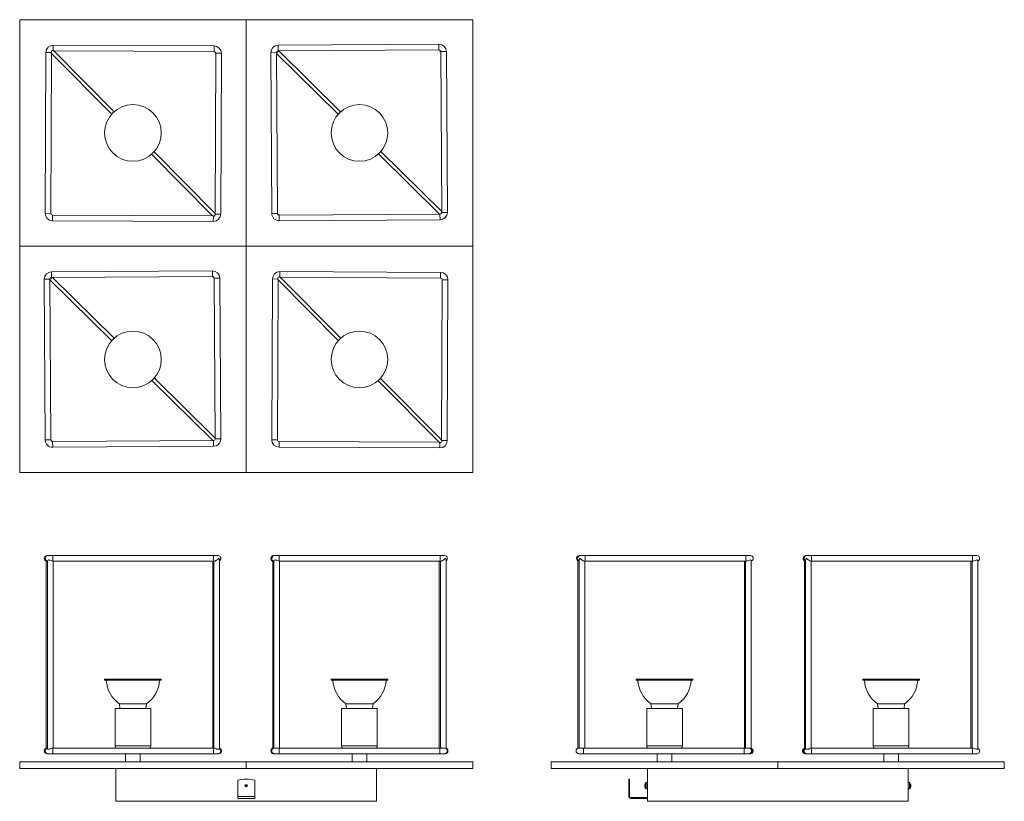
# Model space of a CAD drawing. Header units: millimetres. Extents: x -131 to 738, y -223 to 468.
import ezdxf

# ---------------------------------------------------------------- set-up
doc = ezdxf.new("R2010")
doc.units = ezdxf.units.MM

msp = doc.modelspace()

# ---------------------------------------------------------------- linework, layer by layer
at = {"color": 7, "linetype": 'Continuous', "lineweight": 15}
for p, q in [((-131.32, 467.65), (-131.32, 67.65)), ((268.68, 467.65), (-131.32, 467.65)), ((68.68, 67.65), (68.68, 467.65)), ((268.68, 67.65), (268.68, 467.65)), ((40.36, 444.49), (-101.63, 445.15)), ((238.87, 445.91), (96.87, 445.04)), ((-108.16, 438.68), (-108.82, 296.68)), ((-103.82, 296.65), (-103.17, 437.85)), ((-103.18, 437.85), (-50.01, 384.26)), ((-47.89, 386.37), (-101.23, 440.15)), ((-101.23, 440.14), (40.34, 439.49)), ((41.83, 437.98), (41.18, 296.6)), ((46.18, 295.96), (46.83, 437.96)), ((90.41, 438.5), (91.28, 296.5)), ((96.28, 296.53), (95.41, 438.53)), ((95.41, 437.91), (149.91, 384.16)), ((96.9, 440.04), (238.9, 440.91)), ((152.02, 386.29), (97.53, 440.04)), ((240.41, 439.42), (241.28, 297.42)), ((246.28, 297.46), (245.41, 439.45)), ((-14.86, 348.83), (39.05, 294.49)), ((41.18, 296.6), (-12.73, 350.94)), ((185.44, 349.1), (239.36, 295.91)), ((241.28, 298.24), (187.54, 351.25)), ((239.79, 295.92), (97.79, 295.04)), ((-102.35, 290.15), (39.65, 289.49)), ((39.06, 294.49), (-102.33, 295.15)), ((97.82, 290.04), (239.82, 290.92)), ((-131.32, 267.65), (268.68, 267.65)), ((38.87, 245.91), (-103.13, 245.04)), ((240.36, 244.49), (98.37, 245.15)), ((-109.59, 238.5), (-108.72, 96.5)), ((-103.72, 96.53), (-104.59, 238.53)), ((-104.59, 237.91), (-50.09, 184.16)), ((-103.1, 240.04), (38.9, 240.91)), ((-47.98, 186.29), (-102.47, 240.04)), ((40.41, 239.42), (41.28, 97.42)), ((46.28, 97.46), (45.41, 239.45)), ((91.84, 238.68), (91.18, 96.68)), ((96.18, 96.65), (96.83, 237.85)), ((96.82, 237.85), (149.99, 184.26)), ((152.11, 186.37), (98.77, 240.15)), ((98.77, 240.14), (240.34, 239.49)), ((241.83, 237.98), (241.18, 96.6)), ((246.18, 95.96), (246.83, 237.96)), ((-14.56, 149.1), (39.36, 95.91)), ((41.28, 98.24), (-12.46, 151.25)), ((185.14, 148.83), (239.05, 94.49)), ((241.18, 96.6), (187.27, 150.94)), ((39.79, 95.92), (-102.21, 95.04)), ((-102.18, 90.04), (39.82, 90.92)), ((97.65, 90.15), (239.65, 89.49)), ((239.06, 94.49), (97.67, 95.15)), ((-131.32, 67.65), (268.68, 67.65)), ((43.78, -5.56), (-107.09, -5.56)), ((44.27, -8.06), (44.83, -8.06)), ((243.78, -5.56), (92.91, -5.56)), ((244.27, -8.06), (244.83, -8.06)), ((513.82, -5.56), (362.95, -5.56)), ((363.12, -8.06), (363.74, -8.06)), ((713.82, -5.56), (562.95, -5.56)), ((563.12, -8.06), (563.74, -8.06)), ((-107.88, -10.44), (-107.88, -175.69)), ((-107.09, -10.56), (-106.78, -10.56)), ((-106.78, -10.11), (-106.78, -176.03)), ((-102.19, -10.54), (-102, -10.56)), ((-101.83, -10.56), (40.55, -10.56)), ((-101.78, -175.56), (-101.78, -10.56)), ((39.14, -10.56), (39.14, -175.56)), ((40.24, -10.56), (40.24, -175.56)), ((45.24, -176.66), (45.24, -9.41)), ((92.12, -10.44), (92.12, -175.69)), ((92.91, -10.56), (93.22, -10.56)), ((93.22, -10.11), (93.22, -175.61)), ((97.81, -10.54), (98, -10.56)), ((98.17, -10.56), (240.55, -10.56)), ((98.22, -175.56), (98.22, -10.56)), ((239.14, -10.56), (239.14, -175.56)), ((240.24, -10.56), (240.24, -175.56)), ((245.24, -175.73), (245.24, -9.41)), ((361.5, -10.1), (361.5, -175.73)), ((362.6, -9.55), (362.6, -175.56)), ((367.39, -10.56), (509.85, -10.56)), ((367.6, -175.56), (367.6, -10.56)), ((508.52, -10.56), (508.52, -175.56)), ((509.62, -10.56), (509.62, -175.56)), ((514.62, -176.08), (514.62, -10.05)), ((561.5, -10.1), (561.5, -176.03)), ((562.6, -9.55), (562.6, -176.58)), ((567.39, -10.56), (709.85, -10.56)), ((567.6, -175.56), (567.6, -10.56)), ((708.52, -10.56), (708.52, -175.56)), ((709.62, -10.56), (709.62, -175.56)), ((714.62, -176.08), (714.62, -10.05)), ((-56.32, -114.66), (-56.32, -115.66)), ((-6.32, -114.66), (-56.32, -114.66)), ((-6.32, -115.66), (-56.32, -115.66)), ((-6.32, -115.66), (-6.32, -114.66)), ((143.68, -114.66), (143.68, -115.66)), ((193.68, -114.66), (143.68, -114.66)), ((193.68, -115.66), (143.68, -115.66)), ((193.68, -115.66), (193.68, -114.66)), ((413.06, -114.66), (413.06, -115.66)), ((463.06, -114.66), (413.06, -114.66)), ((463.06, -115.66), (413.06, -115.66)), ((463.06, -115.66), (463.06, -114.66)), ((613.06, -114.66), (613.06, -115.66)), ((663.06, -114.66), (613.06, -114.66)), ((663.06, -115.66), (613.06, -115.66)), ((663.06, -115.66), (663.06, -114.66)), ((-43.32, -136.46), (-42.76, -140.56)), ((-19.32, -136.46), (-43.32, -136.46)), ((-19.88, -140.56), (-19.32, -136.46)), ((156.68, -136.46), (157.24, -140.56)), ((180.68, -136.46), (156.68, -136.46)), ((180.12, -140.56), (180.68, -136.46)), ((426.06, -136.46), (426.62, -140.56)), ((450.06, -136.46), (426.06, -136.46)), ((449.5, -140.56), (450.06, -136.46)), ((626.06, -136.46), (626.62, -140.56)), ((650.06, -136.46), (626.06, -136.46)), ((649.5, -140.56), (650.06, -136.46)), ((-47.07, -140.66), (-47.07, -173.56)), ((-46.97, -140.56), (-15.67, -140.56)), ((-15.57, -173.56), (-15.57, -140.66)), ((152.93, -140.66), (152.93, -173.56)), ((153.03, -140.56), (184.33, -140.56)), ((184.43, -173.56), (184.43, -140.66)), ((422.31, -140.66), (422.31, -173.56)), ((422.41, -140.56), (453.71, -140.56)), ((453.81, -173.56), (453.81, -140.66)), ((622.31, -140.66), (622.31, -173.56)), ((622.41, -140.56), (653.71, -140.56)), ((653.81, -173.56), (653.81, -140.66)), ((-106.78, -175.56), (-107.09, -175.56)), ((-107.09, -180.56), (44.33, -180.56)), ((-106.11, -176.66), (-105.25, -176.66)), ((-102, -175.56), (-102.19, -175.59)), ((40.54, -175.56), (-101.83, -175.56)), ((-37.82, -180.56), (-37.82, -187.56)), ((-24.82, -187.56), (-24.82, -180.56)), ((42.88, -176.66), (45.24, -176.66)), ((93.22, -175.56), (92.91, -175.56)), ((92.91, -180.56), (244.33, -180.56)), ((244.33, -175.56), (93.68, -175.56)), ((162.18, -180.56), (162.18, -187.56)), ((175.18, -187.56), (175.18, -180.56)), ((513.06, -175.56), (362.4, -175.56)), ((362.4, -180.56), (513.06, -180.56)), ((431.56, -180.56), (431.56, -187.56)), ((444.56, -187.56), (444.56, -180.56)), ((513.06, -180.56), (513.82, -180.56)), ((562.4, -180.56), (562.95, -180.56)), ((562.6, -176.66), (565.16, -176.66)), ((562.95, -180.56), (713.82, -180.56)), ((709.85, -175.56), (567.39, -175.56)), ((631.56, -180.56), (631.56, -187.56)), ((644.56, -187.56), (644.56, -180.56)), ((-131.32, -187.56), (-131.32, -193.56)), ((-131.32, -187.56), (268.68, -187.56)), ((68.68, -187.56), (68.68, -193.56)), ((268.68, -187.56), (268.68, -193.56)), ((338.06, -187.56), (738.06, -187.56)), ((338.06, -187.56), (338.06, -193.56)), ((538.06, -187.56), (538.06, -193.56)), ((738.06, -187.56), (738.06, -193.56)), ((-131.32, -193.56), (268.68, -193.56)), ((-46.32, -222.56), (-46.32, -193.56)), ((183.68, -222.56), (183.68, -193.56)), ((338.06, -193.56), (738.06, -193.56)), ((423.06, -222.56), (423.06, -193.56)), ((653.06, -222.56), (653.06, -193.56)), ((61.18, -204.02), (61.18, -220.06)), ((67.75, -208.11), (68.55, -208.46)), ((68.53, -208.41), (67.76, -208.09)), ((68.37, -208.89), (68.55, -208.46)), ((68.69, -208.03), (68.53, -208.41)), ((68.53, -208.41), (68.55, -208.46)), ((68.69, -208.03), (68.55, -208.46)), ((68.98, -208.64), (68.55, -208.46)), ((68.98, -208.64), (68.8, -209.07)), ((69.36, -208.31), (68.98, -208.64)), ((68.98, -208.64), (69.21, -208.69)), ((69.42, -208.77), (68.98, -208.64)), ((76.18, -220.06), (76.18, -204.02)), ((407.21, -203.06), (406.41, -203.06)), ((406.41, -218.26), (406.41, -203.06)), ((406.41, -204.02), (407.21, -204.02)), ((407.21, -218.26), (407.21, -203.06)), ((420.68, -208.41), (420.71, -208.41)), ((423.06, -205.96), (421.71, -205.96)), ((654.41, -205.96), (653.06, -205.96)), ((655.42, -208.16), (655.4, -208.17)), ((655.41, -208.45), (655.43, -208.44)), ((67.55, -208.66), (68.37, -208.89)), ((68.25, -209.09), (68, -209.68)), ((68.02, -209.69), (68.37, -208.89)), ((68.37, -208.89), (68.25, -209.09)), ((68.37, -208.89), (68.8, -209.07)), ((68.57, -209.9), (68.8, -209.07)), ((68.93, -209.36), (68.8, -209.07)), ((69.13, -209.45), (68.8, -209.07)), ((68.93, -209.36), (69.13, -209.45)), ((69.42, -208.77), (69.21, -208.69)), ((420.71, -209.08), (420.69, -209.09)), ((420.7, -209.36), (420.72, -209.36)), ((421.71, -211.56), (423.06, -211.56)), ((653.06, -211.56), (654.41, -211.56)), ((655.45, -209.12), (655.41, -209.12)), ((183.68, -222.56), (-46.32, -222.56)), ((76.18, -218.26), (61.18, -218.26)), ((76.18, -220.06), (61.18, -220.06)), ((407.21, -218.26), (406.41, -218.26)), ((408.21, -219.26), (408.21, -220.06)), ((408.21, -219.26), (423.06, -219.26)), ((408.21, -220.06), (423.06, -220.06)), ((653.06, -222.56), (423.06, -222.56))]:
    msp.add_line(p, q, dxfattribs=at)
at = {"color": 8, "linetype": 'Continuous', "lineweight": 15}
for p, q in [((-101.66, 440.27), (-101.63, 445.15)), ((40.34, 439.49), (40.36, 444.49)), ((96.9, 440.04), (96.87, 445.04)), ((238.9, 440.91), (238.87, 445.91)), ((-103.39, 438.65), (-108.16, 438.68)), ((41.83, 437.98), (46.83, 437.96)), ((95.41, 438.53), (90.41, 438.5)), ((240.41, 439.42), (245.41, 439.45)), ((-103.82, 296.65), (-108.82, 296.68)), ((41.35, 295.98), (46.18, 295.96)), ((96.28, 296.53), (91.28, 296.5)), ((239.79, 295.92), (239.82, 290.92)), ((241.28, 297.42), (246.28, 297.46)), ((-102.33, 295.15), (-102.35, 290.15)), ((39.67, 294.31), (39.65, 289.49)), ((97.79, 295.04), (97.82, 290.04)), ((-103.1, 240.04), (-103.13, 245.04)), ((38.9, 240.91), (38.87, 245.91)), ((98.34, 240.27), (98.37, 245.15)), ((240.34, 239.49), (240.36, 244.49)), ((-104.59, 238.53), (-109.59, 238.5)), ((40.41, 239.42), (45.41, 239.45)), ((96.61, 238.65), (91.84, 238.68)), ((241.83, 237.98), (246.83, 237.96)), ((-103.72, 96.53), (-108.72, 96.5)), ((39.79, 95.92), (39.82, 90.92)), ((41.28, 97.42), (46.28, 97.46)), ((96.18, 96.65), (91.18, 96.68)), ((241.35, 95.98), (246.18, 95.96)), ((-102.21, 95.04), (-102.18, 90.04)), ((97.67, 95.15), (97.65, 90.15)), ((239.67, 94.31), (239.65, 89.49)), ((-15.57, -140.66), (-47.07, -140.66)), ((184.43, -140.66), (152.93, -140.66)), ((453.81, -140.66), (422.31, -140.66)), ((653.81, -140.66), (622.31, -140.66)), ((-47.07, -173.56), (-15.57, -173.56)), ((152.93, -173.56), (184.43, -173.56)), ((422.31, -173.56), (453.81, -173.56)), ((622.31, -173.56), (653.81, -173.56)), ((421.41, -211.39), (421.41, -206.14)), ((421.71, -211.56), (421.71, -205.96)), ((654.41, -205.96), (654.41, -211.56)), ((654.71, -206.14), (654.71, -211.39))]:
    msp.add_line(p, q, dxfattribs=at)
at = {"color": 7, "linetype": 'Continuous', "lineweight": 15, "flags": 128}
for points in [[(-103.17, 437.85), (-103.17, 437.84), (-103.19, 437.91), (-103.25, 438.12), (-103.38, 438.61), (-103.39, 438.65)], [(96.83, 237.85), (96.83, 237.84), (96.81, 237.91), (96.75, 238.12), (96.62, 238.61), (96.61, 238.65)], [(44.27, -8.06), (44.25, -8.16), (44.19, -8.3), (43.81, -8.74), (42.85, -9.49), (41.96, -10.03), (41.26, -10.37), (40.76, -10.54), (40.53, -10.54)], [(244.27, -8.06), (244.25, -8.16), (244.19, -8.3), (243.81, -8.74), (242.85, -9.49), (241.96, -10.03), (241.26, -10.37), (240.76, -10.54), (240.53, -10.54)], [(363.12, -8.06), (363.11, -8.16), (363.06, -8.3), (362.84, -8.74), (362.6, -9.49), (362.62, -9.55)], [(367.4, -10.55), (367.22, -10.54), (366.83, -10.41), (366.3, -10.15), (365.61, -9.75), (364.79, -9.2), (363.94, -8.45), (363.82, -8.3), (363.75, -8.17), (363.74, -8.06)], [(563.12, -8.06), (563.11, -8.16), (563.06, -8.3), (562.84, -8.74), (562.6, -9.49), (562.62, -9.55)], [(567.4, -10.55), (567.22, -10.54), (566.83, -10.41), (566.3, -10.15), (565.61, -9.75), (564.79, -9.2), (563.94, -8.45), (563.82, -8.3), (563.75, -8.17), (563.74, -8.06)], [(-106.77, -10.11), (-106.78, -10.08), (-106.61, -9.74), (-106.21, -9.5), (-105.74, -9.41), (-105.17, -9.48), (-104.42, -9.71), (-103.67, -10.01), (-102.85, -10.34), (-102.3, -10.52), (-102.19, -10.54)], [(-102, -10.56), (-102.06, -10.56), (-102.19, -10.56)], [(93.23, -10.11), (93.22, -10.08), (93.39, -9.74), (93.79, -9.5), (94.26, -9.41), (94.83, -9.48), (95.58, -9.71), (96.33, -10.01), (97.15, -10.34), (97.7, -10.52), (97.81, -10.54)], [(98, -10.56), (97.94, -10.56), (97.81, -10.56)], [(509.95, -10.56), (510.22, -10.54), (510.73, -10.4), (511.39, -10.17), (512.21, -9.85), (513.1, -9.56), (513.67, -9.47), (514.13, -9.53), (514.44, -9.7), (514.61, -9.97), (514.59, -10.05)], [(709.95, -10.56), (710.22, -10.54), (710.73, -10.4), (711.39, -10.17), (712.21, -9.85), (713.1, -9.56), (713.67, -9.47), (714.13, -9.53), (714.44, -9.7), (714.61, -9.97), (714.59, -10.05)], [(-106.11, -176.66), (-106.15, -176.65), (-106.56, -176.43), (-106.76, -176.14), (-106.75, -176.03)], [(-102.19, -175.59), (-102.71, -175.74), (-103.36, -175.99), (-104.17, -176.32), (-105.08, -176.62), (-105.25, -176.66)], [(-102.19, -175.56), (-102.08, -175.56), (-102, -175.56)], [(714.62, -176.08), (714.62, -176.09), (714.46, -176.42), (714.09, -176.61), (713.63, -176.66), (713.07, -176.56), (712.29, -176.31), (711.49, -176), (710.66, -175.71), (710.14, -175.58), (709.95, -175.56)], [(655.43, -208.44), (655.41, -208.28), (655.39, -208.17)], [(655.41, -208.54), (655.42, -208.52), (655.43, -208.44)], [(420.71, -208.99), (420.7, -209.01), (420.69, -209.09)], [(420.69, -209.09), (420.71, -209.25), (420.73, -209.36)]]:
    msp.add_lwpolyline(points, dxfattribs=at)
at = {"color": 8, "linetype": 'Continuous', "lineweight": 15, "flags": 128}
for points in [[(244.33, -175.56), (245.29, -175.75), (246.1, -176.3), (246.64, -177.11), (246.83, -178.06), (246.64, -179.02), (246.1, -179.83), (245.29, -180.37), (244.33, -180.56), (244.33, -180.56)], [(512.4, -175.56), (513.36, -175.75), (514.17, -176.3), (514.71, -177.11), (514.9, -178.06), (514.71, -179.02), (514.17, -179.83), (513.36, -180.37), (512.4, -180.56), (512.4, -180.56)]]:
    msp.add_lwpolyline(points, dxfattribs=at)
at = {"color": 7, "linetype": 'Continuous', "lineweight": 15}
for centre, radius in [((-31.32, 367.65), 25), ((168.68, 367.65), 25), ((-31.32, 167.65), 25), ((168.68, 167.65), 25), ((68.68, -208.76), 1.14)]:
    msp.add_circle(centre, radius, dxfattribs=at)
for centre, radius, start, end in [((-101.66, 438.65), 6.5, 89.73481, 179.73481), ((40.33, 437.99), 6.5, 359.73481, 89.73481), ((96.91, 438.54), 6.5, 90.35241, 180.35241), ((238.91, 439.41), 6.5, 0.35241, 90.35241), ((-102.18, 439.09), 1.29, 65.91383, 200.03043), ((-107.9, 418.12), 23.01, 73.15363, 74.25345), ((40.33, 437.99), 1.5, 359.73481, 89.73481), ((94.77, 440.47), 2.29, 283.70127, 347.72368), ((96.91, 438.54), 1.5, 90.35241, 180.35241), ((238.91, 439.41), 1.5, 0.35241, 90.35241), ((241.43, 441.47), 2.18, 197.23406, 241.11943), ((-102.32, 296.65), 6.5, 179.73481, 269.73481), ((-102.32, 296.65), 1.5, 179.73481, 269.73481), ((39.68, 295.99), 6.5, 269.73481, 359.73481), ((40.15, 295.51), 1.29, 247.89301, 21.6627), ((20.68, 290.57), 21.36, 14.66437, 16.38141), ((97.78, 296.54), 6.5, 180.35241, 270.35241), ((97.78, 296.54), 1.5, 180.35241, 270.35241), ((95.87, 293.77), 2.27, 32.31933, 75.84305), ((239.78, 297.42), 1.5, 270.35241, 0.35241), ((239.78, 297.42), 6.5, 270.35241, 0.35241), ((45.35, 315.27), 21.71, 253.15888, 254.8446), ((242.74, 294.69), 2.5, 307.71876, 326.96247), ((-103.09, 238.54), 6.5, 90.35241, 180.35241), ((38.91, 239.41), 6.5, 0.35241, 90.35241), ((98.34, 238.65), 6.5, 89.73481, 179.73481), ((240.33, 237.99), 6.5, 359.73481, 89.73481), ((-105.23, 240.47), 2.29, 283.70127, 347.72368), ((-103.09, 238.54), 1.5, 90.35241, 180.35241), ((38.91, 239.41), 1.5, 0.35241, 90.35241), ((41.43, 241.47), 2.18, 197.23406, 241.11943), ((97.82, 239.09), 1.29, 65.91383, 200.03043), ((92.1, 218.12), 23.01, 73.15363, 74.25345), ((240.33, 237.99), 1.5, 359.73481, 89.73481), ((-102.22, 96.54), 6.5, 180.35241, 270.35241), ((-102.22, 96.54), 1.5, 180.35241, 270.35241), ((-104.13, 93.77), 2.27, 32.31933, 75.84305), ((39.78, 97.42), 1.5, 270.35241, 0.35241), ((39.78, 97.42), 6.5, 270.35241, 0.35241), ((97.68, 96.65), 6.5, 179.73481, 269.73481), ((97.68, 96.65), 1.5, 179.73481, 269.73481), ((239.68, 95.99), 6.5, 269.73481, 359.73481), ((240.15, 95.51), 1.29, 247.89301, 21.6627), ((220.68, 90.57), 21.36, 14.66437, 16.38141), ((42.74, 94.69), 2.5, 307.71876, 326.96247), ((245.35, 115.27), 21.71, 253.15888, 254.8446), ((-107.09, -8.06), 2.5, 90, 270), ((43.78, -8.06), 2.5, 305.6634, 90), ((48.89, -7.66), 4.07, 185.63218, 205.33864), ((92.91, -8.06), 2.5, 90, 270), ((243.78, -8.06), 2.5, 305.6634, 90), ((248.89, -7.66), 4.07, 185.63218, 205.33864), ((362.95, -8.06), 2.5, 90, 261.74859), ((513.82, -8.06), 2.5, 288.61268, 90), ((562.95, -8.06), 2.5, 90, 261.74859), ((713.82, -8.06), 2.5, 288.61268, 90), ((-27.42, -114.09), 27.45, 183.27996, 234.59511), ((-35.22, -114.09), 27.45, 305.40489, 356.72004), ((172.58, -114.09), 27.45, 183.27996, 234.59511), ((164.78, -114.09), 27.45, 305.40489, 356.72004), ((441.96, -114.09), 27.45, 183.27996, 234.59511), ((434.16, -114.09), 27.45, 305.40489, 356.72004), ((641.96, -114.09), 27.45, 183.27996, 234.59511), ((634.16, -114.09), 27.45, 305.40489, 356.72004), ((-46.97, -140.66), 0.1, 90, 180), ((-15.67, -140.66), 0.1, 0, 90), ((153.03, -140.66), 0.1, 90, 180), ((184.33, -140.66), 0.1, 360, 90), ((422.41, -140.66), 0.1, 90, 180), ((453.71, -140.66), 0.1, 0, 90), ((622.41, -140.66), 0.1, 90, 180), ((653.71, -140.66), 0.1, 0, 90), ((-44.07, -173.56), 3, 180, 221.81031), ((-18.57, -173.56), 3, 318.18969, 0), ((155.93, -173.56), 3, 180, 221.81031), ((181.43, -173.56), 3, 318.18969, 0), ((425.31, -173.56), 3, 180, 221.81031), ((450.81, -173.56), 3, 318.18969, 0), ((625.31, -173.56), 3, 180, 221.81031), ((650.81, -173.56), 3, 318.18969, 0), ((-107.09, -178.06), 2.5, 90, 270), ((39.81, -180.25), 4.72, 49.46325, 81.21198), ((43.78, -178.06), 2.5, 270, 54.3366), ((44.33, -178.06), 2.5, 270, 68.77905), ((92.91, -178.06), 2.5, 90, 270), ((93.68, -178.06), 2.5, 90, 270), ((244.33, -178.06), 2.5, 270, 90), ((362.4, -178.06), 2.5, 90, 270), ((513.06, -178.06), 2.5, 270, 90), ((513.82, -178.06), 2.5, 270, 71.38732), ((562.4, -178.06), 2.5, 111.14591, 270), ((562.95, -178.06), 2.5, 98.1555, 270), ((568.95, -181.57), 6.19, 104.49915, 127.65798), ((713.82, -178.06), 2.5, 270, 71.38732), ((68.68, -232.87), 29.8, 75.4251, 104.5749), ((61.55, -225.95), 19.29, 66.12275, 68.28985), ((34.36, -194.53), 37.62, 337.88881, 338.50985), ((424.93, -208.66), 4.26, 171.46496, 176.58889), ((425.06, -208.95), 4.38, 171.64243, 176.62603), ((425.66, -208.76), 5, 148.2737, 171.78214), ((421.5, -208.13), 0.787, 172.27913, 192.98458), ((421.71, -206.32), 0.36, 90, 148.2737), ((654.41, -206.32), 0.36, 31.7263, 90), ((650.46, -208.76), 5, 13.48991, 31.7263), ((651.22, -208.58), 4.22, 5.67986, 13.48423), ((654.7, -208.34), 0.744, 13.85356, 20.47572), ((651.06, -208.5), 4.36, 356.67779, 5.53546), ((82.7, -174.92), 37.1, 245.88113, 247.07011), ((35.12, -194.87), 36.78, 335.878, 336.78887), ((51.49, -201.64), 19.29, 336.12275, 338.28985), ((421.5, -208.49), 0.835, 193.57201, 199.76904), ((424.9, -208.95), 4.22, 185.67986, 193.48423), ((421.43, -209.19), 0.744, 193.85356, 200.47572), ((425.06, -209.03), 4.36, 176.67779, 185.53546), ((425.66, -208.76), 5, 193.48991, 211.7263), ((421.71, -211.2), 0.36, 211.7263, 270), ((654.41, -211.2), 0.36, 270, 328.2737), ((650.46, -208.76), 5, 328.2737, 351.78214), ((651.06, -208.58), 4.38, 351.64243, 356.62603), ((654.63, -209.4), 0.787, 352.27913, 12.98458), ((654.62, -209.04), 0.835, 13.57201, 19.76904), ((651.19, -208.87), 4.26, 351.46496, 356.58889), ((408.21, -218.26), 1.8, 180, 270), ((408.21, -218.26), 1, 180, 270)]:
    msp.add_arc(centre, radius, start, end, dxfattribs=at)
at = {"color": 8, "linetype": 'Continuous', "lineweight": 15}
for centre, radius, start, end in [((-107.09, -8.06), 2.5, 90.00076, 269.99924), ((-106.22, -8.06), 2.5, 90.00098, 256.92044), ((-278.06, -8.12), 175.89, 359.21179, 0.83379), ((-123.73, -8.06), 163.56, 359.12419, 0.87581), ((92.91, -8.06), 2.5, 90.00076, 269.99924), ((93.78, -8.06), 2.5, 90.00098, 256.92044), ((-78.06, -8.12), 175.89, 359.21179, 0.83379), ((103.4, -8.06), 136.43, 358.95002, 1.04998), ((362.95, -8.06), 2.5, 90.00094, 262.59877), ((363.83, -8.06), 2.5, 90.00108, 240.64903), ((204.31, -8.06), 163.56, 359.12419, 0.87581), ((346.31, -8.06), 163.56, 359.12419, 0.87581), ((562.95, -8.06), 2.5, 90.00094, 262.59877), ((563.83, -8.06), 2.5, 90.00108, 240.64903), ((404.31, -8.06), 163.56, 359.12419, 0.87581), ((546.31, -8.06), 163.56, 359.12419, 0.87581), ((-107.09, -178.06), 2.5, 90.00072, 269.99928), ((-106.22, -178.06), 2.5, 103.07956, 269.99902), ((-278.06, -178), 175.89, 359.16621, 0.78821), ((-106.39, -178.06), 146.21, 359.02029, 0.97971), ((44.33, -178.06), 2.5, 270.00059, 68.77739), ((92.91, -178.06), 2.5, 90.00072, 269.99928), ((314.99, -178.06), 217.34, 179.34093, 180.65907), ((456.46, -178.06), 216.81, 179.33933, 180.66067), ((243.68, -178.06), 2.5, 270.00049, 89.99951), ((583.08, -178.06), 216.71, 179.33903, 180.66097), ((689.65, -178.06), 181.29, 179.20985, 180.79015), ((513.06, -178.06), 2.5, 270.00044, 89.99956), ((562.95, -178.06), 2.5, 97.40123, 269.99906), ((563.83, -178.06), 2.5, 119.35093, 269.99896), ((446.36, -178.06), 121.51, 358.82112, 1.17888), ((573.44, -178.06), 136.43, 358.95002, 1.04998)]:
    msp.add_arc(centre, radius, start, end, dxfattribs=at)

doc.saveas('drawing.dxf')
